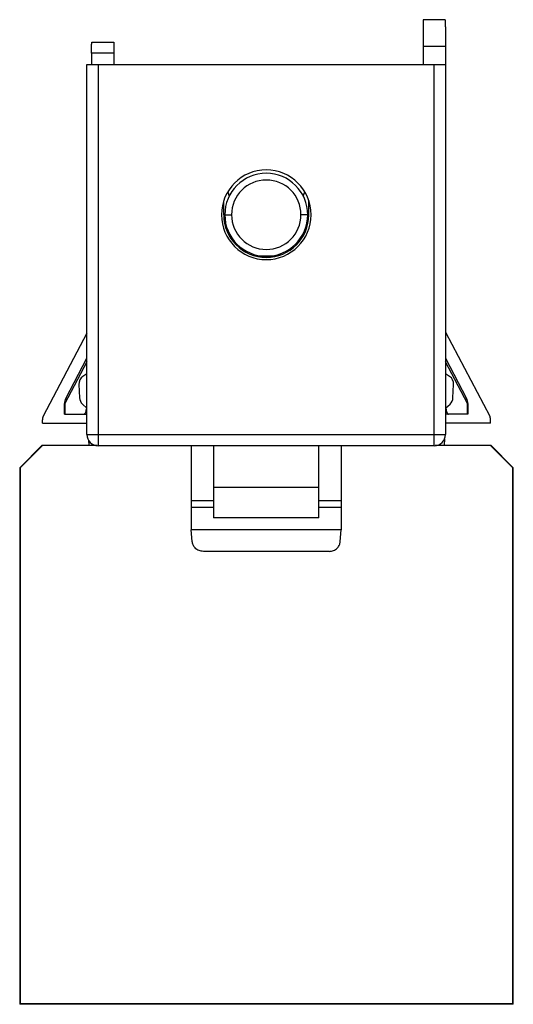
# Paper-space layout '_Posterior' of a CAD drawing. Header units: millimetres. Extents: x -4.1 to 18, y -7.1 to 36.8.
import ezdxf

# ---------------------------------------------------------------- set-up
doc = ezdxf.new("R2010")
doc.units = ezdxf.units.MM

psp = doc.layouts.new('_Posterior')

# ---------------------------------------------------------------- linework, layer by layer
at = {"color": 7, "linetype": 'Continuous', "lineweight": 25}
for p, q in [((14.929, 36.829), (13.943, 36.829)), ((13.943, 36.829), (13.943, 34.829)), ((14.943, 36.029), (14.943, 18.329)), ((-0.847, 35.829), (0.136, 35.829)), ((13.943, 35.643), (14.943, 35.643)), ((-0.852, 35.333), (-0.858, 34.829)), ((0.141, 35.333), (-0.852, 35.333)), ((0.141, 35.333), (0.145, 34.829)), ((-1.057, 18.329), (-1.057, 34.829)), ((-1.057, 34.829), (14.943, 34.829)), ((-0.557, 34.829), (-0.557, 17.829)), ((14.443, 17.829), (14.443, 34.829)), ((5.222, 29.148), (5.29, 28.961)), ((8.595, 28.961), (8.664, 29.148)), ((5.043, 28.129), (5.043, 28.753)), ((8.843, 28.129), (8.843, 28.753)), ((5.093, 28.129), (5.393, 28.129)), ((8.793, 28.129), (8.493, 28.129)), ((5.493, 26.901), (5.493, 26.98)), ((8.393, 26.901), (8.393, 26.98)), ((7.376, 26.279), (6.51, 26.279)), ((-1.057, 22.855), (-3.006, 19.153)), ((14.943, 22.897), (16.914, 19.153)), ((-1.057, 21.574), (-2.041, 19.705)), ((-2, 19.938), (-1.057, 21.729)), ((14.943, 21.729), (15.885, 19.938)), ((15.926, 19.705), (14.943, 21.574)), ((-1.057, 21.037), (-1.236, 20.921)), ((15.122, 20.921), (14.943, 21.037)), ((-1.419, 20.565), (-1.389, 19.962)), ((15.274, 19.962), (15.305, 20.565)), ((-2.041, 19.705), (-2.057, 19.705)), ((-2.057, 19.229), (-2.057, 19.705)), ((-2.041, 19.705), (-2.041, 19.229)), ((-1.257, 19.686), (-1.057, 19.505)), ((14.943, 19.505), (15.143, 19.686)), ((15.926, 19.229), (15.926, 19.705)), ((15.943, 19.705), (15.926, 19.705)), ((15.943, 19.705), (15.943, 19.229)), ((-3.046, 18.829), (-3.046, 18.99)), ((-2.057, 19.229), (-1.057, 19.229)), ((15.943, 19.229), (14.943, 19.229)), ((16.954, 18.829), (16.954, 18.99)), ((-3.046, 18.829), (-1.057, 18.829)), ((16.954, 18.829), (14.943, 18.829)), ((-1.057, 18.329), (14.943, 18.329)), ((-0.988, 18.076), (-0.978, 17.857)), ((14.898, 18.123), (14.885, 17.857)), ((-4.06, 16.849), (-3.052, 17.857)), ((-3.041, 17.831), (-4.034, 16.838)), ((-3.052, 17.857), (-3.041, 17.831)), ((-3.052, 17.857), (-0.722, 17.857)), ((-0.599, 17.831), (-3.041, 17.831)), ((14.443, 17.829), (-0.557, 17.829)), ((3.593, 17.829), (3.593, 14.082)), ((4.593, 17.829), (4.593, 14.619)), ((9.293, 14.619), (9.293, 17.829)), ((10.293, 17.829), (10.293, 14.082)), ((16.949, 17.831), (14.485, 17.831)), ((14.608, 17.857), (16.96, 17.857)), ((16.949, 17.831), (16.96, 17.857)), ((17.942, 16.838), (16.949, 17.831)), ((16.96, 17.857), (17.968, 16.849)), ((-4.06, 16.849), (-4.06, -7.085)), ((-4.034, 16.838), (-4.06, 16.849)), ((-4.034, 16.838), (-4.034, -7.045)), ((17.968, 16.849), (17.942, 16.838)), ((17.942, -7.045), (17.942, 16.838)), ((17.968, -7.085), (17.968, 16.849)), ((9.293, 15.97), (4.593, 15.97)), ((4.593, 15.371), (3.593, 15.371)), ((10.293, 15.371), (9.293, 15.371)), ((4.593, 15.067), (3.593, 15.067)), ((10.293, 15.067), (9.293, 15.067)), ((9.293, 14.619), (4.593, 14.619)), ((10.293, 14.082), (3.593, 14.082)), ((3.64, 13.555), (3.593, 14.082)), ((10.245, 13.555), (10.293, 14.082)), ((9.747, 13.112), (4.139, 13.112)), ((-4.034, -7.045), (-4.06, -7.071)), ((-4.06, -7.071), (17.968, -7.071)), ((17.968, -7.085), (-4.06, -7.085)), ((-4.034, -7.045), (17.942, -7.045)), ((17.942, -7.045), (17.968, -7.071))]:
    psp.add_line(p, q, dxfattribs=at)
for centre, radius, start, end in [((6.943, 28.129), 2, 90, 270), ((6.943, 28.129), 1.85, 0, 180), ((6.943, 28.129), 2, 270, 90), ((6.943, 28.129), 1.55, 0, 180), ((6.943, 28.129), 1.9, 180, 0), ((6.943, 28.129), 1.85, 180, 0), ((6.943, 28.129), 1.55, 180, 0), ((-1.019, 20.585), 0.4, 122.8751, 182.8751), ((14.905, 20.585), 0.4, 357.1249, 57.1249), ((-1.557, 19.705), 0.5, 152.2415, 180), ((-1.65, 19.757), 0.394, 152.5472, 187.445), ((-0.989, 19.982), 0.4, 182.8751, 227.8751), ((14.875, 19.982), 0.4, 312.1249, 357.1249), ((15.535, 19.757), 0.394, 352.555, 27.4528), ((15.443, 19.705), 0.5, 0, 27.7585), ((-0.557, 18.329), 0.5, 180, 270), ((14.443, 18.329), 0.5, 270, 0)]:
    psp.add_arc(centre, radius, start, end, dxfattribs=at)
for points, knots in [([(14.929, 36.829), (14.929, 36.815), (14.93, 36.787), (14.933, 36.58), (14.938, 36.315), (14.941, 36.122), (14.943, 36.029)], [0, 0, 0, 0, 0.272626, 0.561796, 0.787342, 1, 1, 1, 1]), ([(-0.852, 35.333), (-0.852, 35.404), (-0.85, 35.55), (-0.848, 35.716), (-0.847, 35.813), (-0.847, 35.824), (-0.847, 35.829)], [0, 0, 0, 0, 0.270379, 0.56241, 0.789631, 1, 1, 1, 1]), ([(0.136, 35.829), (0.136, 35.82), (0.137, 35.802), (0.138, 35.668), (0.139, 35.502), (0.14, 35.388), (0.141, 35.333)], [0, 0, 0, 0, 0.270367, 0.562395, 0.789622, 1, 1, 1, 1]), ([(-1.189, 19.229), (-1.17, 19.238), (-1.132, 19.257), (-1.09, 19.375), (-1.076, 19.481), (-1.071, 19.518)], [0, 0, 0, 0, 0.380589, 0.787643, 1, 1, 1, 1]), ([(14.957, 19.517), (14.959, 19.496), (14.966, 19.428), (14.992, 19.331), (15.03, 19.245), (15.06, 19.234), (15.074, 19.229)], [0, 0, 0, 0, 0.116708, 0.388217, 0.704977, 1, 1, 1, 1]), ([(-3.006, 19.153), (-3.019, 19.123), (-3.042, 19.071), (-3.045, 19.015), (-3.046, 18.99)], [0, 0, 0, 0, 0.56, 1, 1, 1, 1]), ([(16.954, 18.99), (16.952, 19.021), (16.948, 19.078), (16.924, 19.13), (16.914, 19.153)], [0, 0, 0, 0, 0.559997, 1, 1, 1, 1]), ([(4.139, 13.112), (4.071, 13.12), (3.932, 13.136), (3.77, 13.253), (3.669, 13.401), (3.65, 13.505), (3.64, 13.555)], [0, 0, 0, 0, 0.270893, 0.561562, 0.788281, 1, 1, 1, 1]), ([(9.747, 13.112), (9.814, 13.12), (9.954, 13.136), (10.116, 13.253), (10.217, 13.401), (10.236, 13.505), (10.245, 13.555)], [0, 0, 0, 0, 0.270893, 0.561562, 0.788281, 1, 1, 1, 1])]:
    psp.add_open_spline(points, degree=3, knots=knots, dxfattribs=at)

doc.saveas('drawing.dxf')
